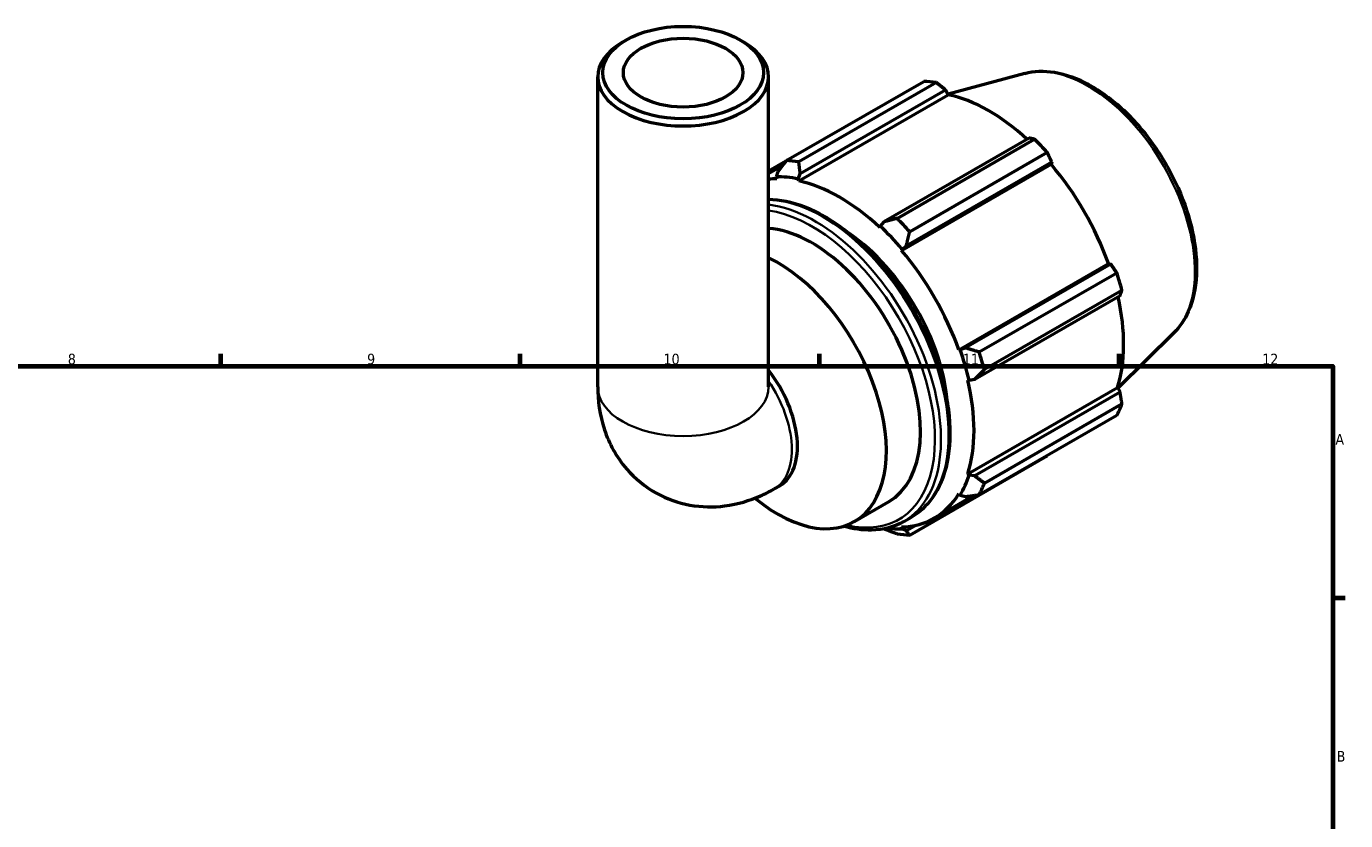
# Model space of a CAD drawing. Header units: millimetres. Extents: x 0 to 931, y 0 to 935.
# Tile 6 of 6: x 515 to 824, y 468 to 654. Entities that reach past the tile are written whole.
import ezdxf

# ---------------------------------------------------------------- set-up
doc = ezdxf.new("R2010")
doc.units = ezdxf.units.MM
for name, color, linetype, lineweight in [('Border (ISO)', 7, 'Continuous', 70), ('Visible (ISO)', 7, 'Continuous', 50), ('Visible Narrow (ISO)', 7, 'Continuous', 35)]:
    doc.layers.add(name, color=color, linetype=linetype, lineweight=lineweight)
doc.styles.add('Note Text (ISO)', font='tahoma.ttf')

# ---------------------------------------------------------------- blocks, each defined once
blk = doc.blocks.new('Borders Default Border')
at = {"layer": 'Border (ISO)'}
for p, q in [((560.67, 574), (560.67, 576.9)), ((630.75, 574), (630.75, 576.9)), ((700.83, 574), (700.83, 576.9)), ((770.92, 574), (770.92, 576.9)), ((821, 519.75), (823.9, 519.75))]:
    blk.add_line(p, q, dxfattribs=at)
at = {"layer": 'Border (ISO)', "flags": 128}
blk.add_lwpolyline([(20, 20), (20, 574), (821, 574), (821, 20), (20, 20)], dxfattribs=at)
at = {"layer": 'Border (ISO)', "color": 232, "true_color": 0xca0064, "char_height": 2.5, "attachment_point": 7, "style": 'Note Text (ISO)'}
for s, insert in [('8', (524.81, 574.34)), ('9', (594.88, 574.35)), ('10', (664.29, 574.35)), ('11', (734.37, 574.4)), ('12', (804.46, 574.4)), ('A', (821.59, 555.62)), ('B', (821.89, 481.38))]:
    blk.add_mtext(s, dxfattribs=dict(at, insert=insert))

msp = doc.modelspace()

# ---------------------------------------------------------------- linework, layer by layer
at = {"layer": 'Visible (ISO)'}
for p, q in [((655.529, 650.347), (654.678, 649.853)), ((682.219, 650.347), (683.071, 649.853)), ((748.838, 642.518), (730.894, 637.651)), ((648.874, 569.142), (648.874, 641.74)), ((688.874, 569.142), (688.874, 641.74)), ((692.998, 622.108), (725.217, 640.661)), ((728.18, 640.374), (695.961, 621.82)), ((695.926, 617.378), (730.953, 637.548)), ((696.298, 619.068), (730.316, 638.657)), ((730.316, 638.657), (730.953, 637.548)), ((749.912, 627.372), (715.894, 607.783)), ((718.947, 608.584), (751.165, 627.138)), ((754.128, 624.012), (721.91, 605.459)), ((692.897, 621.977), (688.874, 619.66)), ((688.874, 619.091), (692.106, 620.952)), ((719.993, 601.084), (755.02, 621.255)), ((721.142, 602.248), (755.159, 621.838)), ((755.159, 621.838), (755.02, 621.255)), ((691.051, 619.576), (690.685, 618.309)), ((690.685, 618.309), (690.842, 617.87)), ((695.823, 617.811), (696.298, 619.068)), ((695.926, 617.378), (695.823, 617.811)), ((715.011, 606.761), (714.909, 606.446)), ((715.894, 607.783), (715.011, 606.761)), ((719.993, 601.084), (720.149, 601.342)), ((720.149, 601.342), (721.142, 602.248)), ((733.416, 577.834), (768.443, 598.005)), ((769.016, 597.837), (734.998, 578.248)), ((768.443, 598.005), (769.016, 597.837)), ((738.163, 577.308), (770.381, 595.861)), ((737.172, 570.93), (771.189, 590.519)), ((771.609, 591.729), (739.39, 573.175)), ((783.787, 581.827), (770.637, 568.815)), ((733.717, 577.842), (733.416, 577.834)), ((734.998, 578.248), (733.717, 577.842)), ((735.522, 570.744), (735.845, 570.675)), ((735.522, 548.795), (770.549, 568.966)), ((735.845, 570.675), (737.172, 570.93)), ((770.549, 568.966), (771.189, 567.862)), ((771.189, 567.862), (737.172, 548.273)), ((770.381, 562.434), (738.163, 543.881)), ((739.39, 546.6), (771.609, 565.153)), ((721.91, 534.449), (754.128, 553.002)), ((735.845, 548.491), (735.522, 548.795)), ((737.172, 548.273), (735.845, 548.491)), ((690.168, 545.245), (691.48, 546)), ((727.694, 538.421), (736.87, 543.705)), ((733.416, 544.13), (733.717, 543.776)), ((733.717, 543.776), (734.998, 543.458)), ((708.958, 537.602), (716.971, 542.216)), ((720.553, 537.632), (722.344, 538.664)), ((720.149, 535.902), (719.993, 536.34)), ((721.142, 535.416), (720.149, 535.902)), ((723.513, 536.782), (721.142, 535.416))]:
    msp.add_line(p, q, dxfattribs=at)
for major_axis in [(18.8, 0), (14, 0)]:
    msp.add_ellipse((668.874, 642.722), major_axis=major_axis, ratio=0.5758617, dxfattribs=at)
for centre, major_axis, ratio, start_param, end_param in [((668.874, 641.74), (-20, 0), 0.5758617, 5.5016397, 10.2063236), ((739.673, 596.832), (-23.954, 41.596), 0.5780931, 5.8451561, 5.9396837), ((740.445, 597.276), (22.277, -38.684), 0.5780931, 2.0696433, 2.6635608), ((739.673, 596.832), (23.954, -41.596), 0.5780931, 1.9181653, 2.0126929), ((707.454, 578.278), (-23.954, 41.596), 0.5780931, 5.8451561, 5.9396837), ((740.445, 597.276), (22.277, -38.684), 0.5780931, 1.2672974, 1.8781627), ((705.417, 577.105), (-22.277, 38.684), 0.5780931, 5.9796864, 6.0513764), ((705.417, 577.105), (-22.516, 39.1), 0.5780931, 5.8051535, 5.9796864), ((705.417, 577.105), (-22.277, 38.684), 0.5780931, 5.1942882, 5.8051535), ((707.454, 578.278), (-23.954, 41.596), 0.5780931, 5.059758, 5.1542856), ((699.006, 573.414), (-17.965, 31.197), 0.5780931, 3.1415927, 5.9090887), ((705.417, 577.105), (22.516, -39.1), 0.5780931, 1.8781627, 2.0526956), ((705.417, 577.105), (17.965, -31.197), 0.5780931, 0.8783931, 2.2631995), ((690.992, 568.799), (17.965, -31.197), 0.5780931, 5.2891755, 8.7246245), ((705.417, 577.105), (-22.277, 38.684), 0.5780931, 4.4088901, 5.0197553), ((739.673, 596.832), (23.954, -41.596), 0.5780931, 1.1327672, 1.2272947), ((740.445, 597.276), (22.277, -38.684), 0.5780931, 0.4818993, 1.0759774), ((705.417, 577.105), (22.516, -39.1), 0.5780931, 1.0927645, 1.2672974), ((707.454, 578.278), (-23.954, 41.596), 0.5780931, 4.2743598, 4.3688874), ((681.499, 563.332), (9.981, -17.332), 0.5780931, 0, 1.8095281), ((705.417, 577.105), (-22.277, 38.684), 0.5780931, 3.6234919, 4.2343571), ((739.673, 596.832), (23.954, -41.596), 0.5780931, 0.347369, 0.4418966), ((705.417, 577.105), (22.516, -39.1), 0.5780931, 0.3073663, 0.4818993), ((705.417, 577.105), (22.277, -38.684), 0.5780931, 5.9796864, 6.5905516), ((707.454, 578.278), (23.954, -41.596), 0.5780931, 0.347369, 0.4418966), ((705.417, 577.105), (22.516, -39.1), 0.5780931, 5.8627887, 5.9796864), ((707.454, 578.278), (23.954, -41.596), 0.5780931, 5.8451561, 5.9396837)]:
    msp.add_ellipse(centre, major_axis=major_axis, ratio=ratio, start_param=start_param, end_param=end_param, dxfattribs=at)
for points, knots in [([(748.838, 642.518), (751.033, 643.113), (753.404, 643.188), (758.48, 642.365), (761.201, 641.371), (766.674, 638.38), (769.424, 636.34), (774.605, 631.462), (777.035, 628.626), (781.345, 622.455), (783.226, 619.125), (786.267, 612.282), (787.426, 608.771), (788.898, 601.886), (789.208, 598.513), (788.892, 592.231), (788.268, 589.319), (786.304, 584.888), (785.178, 583.204), (783.787, 581.827)], [5.6508865, 5.6508865, 5.6508865, 5.6508865, 5.9396218, 5.9396218, 6.2578392, 6.2578392, 6.5894607, 6.5894607, 6.9204191, 6.9204191, 7.2497497, 7.2497497, 7.579163, 7.579163, 7.9102965, 7.9102965, 8.2416217, 8.2416217, 8.4901479, 8.4901479, 8.4901479, 8.4901479]), ([(688.874, 613.079), (691.528, 613.048), (694.338, 612.46), (700.361, 610.135), (703.585, 608.279), (709.852, 603.498), (712.893, 600.571), (718.481, 593.954), (721.028, 590.266), (725.381, 582.498), (727.186, 578.42), (729.874, 570.274), (730.755, 566.207), (731.496, 558.481), (731.354, 554.824), (730.029, 548.301), (728.85, 545.43), (725.86, 541.251), (724.225, 539.747), (722.344, 538.664)], [5.8291077, 5.8291077, 5.8291077, 5.8291077, 6.1203645, 6.1203645, 6.4436081, 6.4436081, 6.7675509, 6.7675509, 7.090816, 7.090816, 7.4138176, 7.4138176, 7.7371549, 7.7371549, 8.0611622, 8.0611622, 8.3839379, 8.3839379, 8.6413135, 8.6413135, 8.6413135, 8.6413135]), ([(648.874, 569.142), (648.874, 565.961), (649.285, 562.583), (651.499, 555.977), (653.164, 552.762), (657.566, 547.684), (659.947, 545.714), (665.078, 542.877), (667.767, 541.949), (673.254, 540.95), (676.03, 540.94), (681.701, 541.653), (684.49, 542.523), (688.1, 544.12), (689.159, 544.664), (690.168, 545.245)], [3.1415927, 3.1415927, 3.1415927, 3.1415927, 3.4557519, 3.4557519, 3.7308719, 3.7308719, 3.9390517, 3.9390517, 4.132108, 4.132108, 4.3410756, 4.3410756, 4.5974913, 4.5974913, 4.712389, 4.712389, 4.712389, 4.712389]), ([(720.553, 537.632), (718.32, 536.346), (715.747, 535.661), (710.89, 535.55), (708.683, 535.859), (706.427, 536.506)], [2.3581282, 2.3581282, 2.3581282, 2.3581282, 2.66373117, 2.66373117, 2.89664094, 2.89664094, 2.89664094, 2.89664094])]:
    msp.add_open_spline(points, degree=3, knots=knots, dxfattribs=at)
for points, weights in [([(730.316, 638.657), (729.274, 639.5), (728.18, 640.374)], [1.00187905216, 1.001347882, 1]), ([(751.165, 627.138), (750.53, 627.26), (749.912, 627.372)], [1, 1.001347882, 1.00187905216]), ([(755.159, 621.838), (754.659, 622.905), (754.128, 624.012)], [1.00187905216, 1.001347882, 1]), ([(692.998, 622.108), (691.991, 620.809), (691.051, 619.576)], [1.01718155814, 1.01216698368, 1.006354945]), ([(696.298, 619.068), (696.12, 620.408), (695.961, 621.82)], [1.006354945, 1.01216698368, 1.01718155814]), ([(718.947, 608.584), (717.376, 608.168), (715.894, 607.783)], [1.01718155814, 1.01216698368, 1.006354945]), ([(721.142, 602.248), (721.504, 603.813), (721.91, 605.459)], [1.006354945, 1.01216698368, 1.01718155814]), ([(770.381, 595.861), (769.689, 596.872), (769.016, 597.837)], [1, 1.001347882, 1.00187905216]), ([(771.189, 590.519), (771.399, 591.114), (771.609, 591.729)], [1.00187905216, 1.001347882, 1]), ([(738.163, 577.308), (736.535, 577.78), (734.998, 578.248)], [1.01718155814, 1.01216698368, 1.006354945]), ([(737.172, 570.93), (738.245, 572.022), (739.39, 573.175)], [1.006354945, 1.01216698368, 1.01718155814]), ([(771.609, 565.153), (771.399, 566.538), (771.189, 567.862)], [1, 1.001347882, 1.00187905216]), ([(754.128, 553.002), (754.155, 553.054), (754.182, 553.105)], [1, 1.0000679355, 1.00013379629]), ([(739.39, 546.6), (738.245, 547.446), (737.172, 548.273)], [1.01718155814, 1.01216698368, 1.006354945]), ([(734.998, 543.458), (736.535, 543.657), (738.163, 543.881)], [1.006354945, 1.01216698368, 1.01718155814]), ([(715.926, 535.913), (717.393, 535.329), (718.947, 534.736)], [1.00647663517, 1.01221951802, 1.01718155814]), ([(721.91, 534.449), (721.504, 534.935), (721.142, 535.416)], [1.01718155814, 1.01216698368, 1.006354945])]:
    msp.add_rational_spline(points, weights, degree=2, dxfattribs=at)
at = {"layer": 'Visible Narrow (ISO)'}
for centre, major_axis, ratio, start_param, end_param in [((763.64, 610.634), (-17.676, 30.695), 0.5780931, 3.2927583, 6.1320197), ((701.505, 574.852), (-20.84, 36.189), 0.5780931, 3.1415927, 5.9417112), ((699.713, 573.821), (20.84, -36.189), 0.5780931, 0, 2.733991), ((699.006, 573.414), (20.341, -35.322), 0.5780931, 5.7866113, 9.0005367), ((668.874, 569.142), (20, 0), 0.5758617, 3.1415927, 6.2831853), ((680.188, 562.577), (9.981, -17.332), 0.5780931, 0, 1.6967392)]:
    msp.add_ellipse(centre, major_axis=major_axis, ratio=ratio, start_param=start_param, end_param=end_param, dxfattribs=at)

# ---------------------------------------------------------------- block references
msp.add_blockref('Borders Default Border', (0, 0))

doc.saveas('drawing.dxf')
